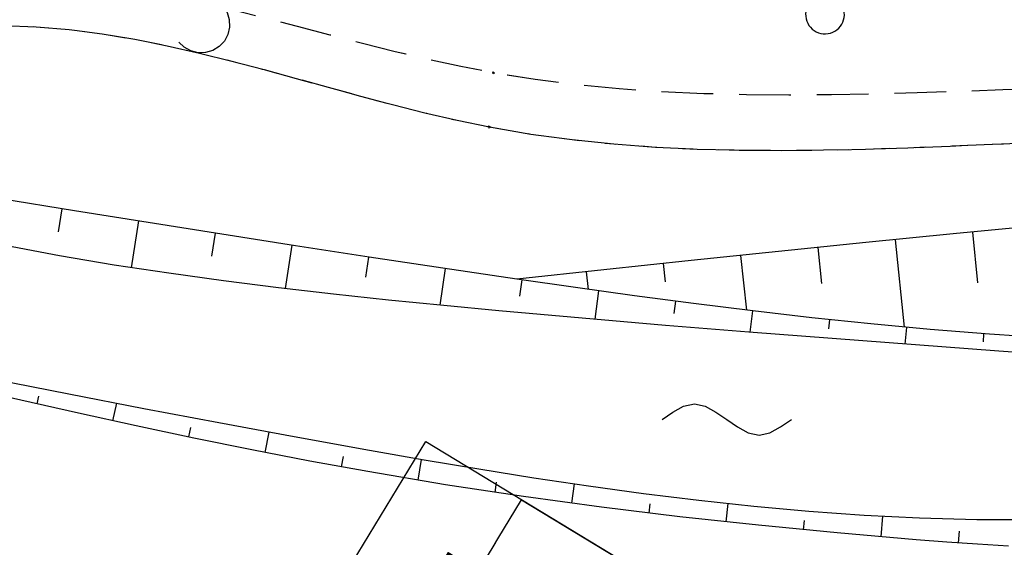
# Model space of a CAD drawing. Extents: x 509054 to 510069, y 459212 to 460305.
# Tile 56 of 66: x 509768 to 509806, y 460062 to 460082. Entities that reach past the tile are written whole.
import ezdxf

# ---------------------------------------------------------------- set-up
doc = ezdxf.new("R2010")
doc.units = 0
doc.header["$LTSCALE"] = 10
doc.header["$MEASUREMENT"] = 0
for name, pattern in [('AUSGEZOGEN', [0]), ('LT00', [0]), ('LT11', [0.3, 0.2, -0.1])]:
    doc.linetypes.add(name, pattern=pattern)
doc.layers.get('0').update_dxf_attribs({"linetype": 'LT00'})
for name, color, linetype in [('--EK_BW_TEXT_B', 20, 'LT00'), ('--WASSER_NUTZUNG', 180, 'Continuous'), ('BW_TEXT_B', 20, 'AUSGEZOGEN'), ('DFK_GZPKT', 250, 'LT00'), ('DFK_NUTZUNG', 250, 'LT00'), ('V109_BOESCH', 250, 'LT00'), ('V109_BOSCHUNG', 250, 'LT00'), ('V109_FELDWEG', 250, 'LT11'), ('V109_GRABEN', 250, 'LT00'), ('V110_BOESCH', 250, 'LT00'), ('V110_BOSCHUNG', 250, 'LT00'), ('V110_FELDWEG', 250, 'LT11'), ('V110_GRABEN', 250, 'LT00')]:
    doc.layers.add(name, color=color, linetype=linetype)
doc.styles.add('Beschrift', font='ARIAL.TTF')

# ---------------------------------------------------------------- blocks, each defined once
blk = doc.blocks.new('SYMB7010')
at = {"color": 0, "linetype": 'ByBlock'}
for points in [[(-0.031408, 0.499213), (-0.093728, 0.49134), (-0.15457, 0.475719), (-0.212975, 0.452595), (-0.268021, 0.422333), (-0.31884, 0.385411), (-0.36463, 0.342411), (-0.40467, 0.29401), (-0.438329, 0.240973), (-0.465074, 0.184136), (-0.484486, 0.124395), (-0.496256, 0.062692), (-0.5002, 0)], [(0.5002, 0), (0.496256, 0.062692), (0.484485, 0.124395), (0.465074, 0.184136), (0.438329, 0.240973), (0.40467, 0.29401), (0.36463, 0.342411), (0.31884, 0.385411), (0.268021, 0.422333), (0.212975, 0.452595), (0.15457, 0.475719), (0.093728, 0.49134), (0.031408, 0.499213), (-0.031408, 0.499213)], [(-0.5002, 0), (-0.496256, -0.062692), (-0.484486, -0.124395), (-0.465075, -0.184136), (-0.438329, -0.240973), (-0.404671, -0.29401), (-0.36463, -0.342411), (-0.31884, -0.385411), (-0.268021, -0.422333), (-0.212975, -0.452595), (-0.154571, -0.475719), (-0.093728, -0.49134), (-0.031408, -0.499213), (0.031408, -0.499213)], [(0.031408, -0.499213), (0.093728, -0.491341), (0.15457, -0.475719), (0.212975, -0.452595), (0.268021, -0.422333), (0.31884, -0.385411), (0.36463, -0.342411), (0.404671, -0.294011), (0.438329, -0.240974), (0.465075, -0.184136), (0.484486, -0.124395), (0.496256, -0.062692), (0.500201, 0)]]:
    blk.add_lwpolyline(points, dxfattribs=at)
blk = doc.blocks.new('SYMB7122')
at = {"color": 0, "linetype": 'ByBlock'}
for points in [[(-0.109975, -0.002365), (-0.106745, 0.026562), (-0.096041, 0.053629), (-0.078613, 0.076941), (-0.055681, 0.094866), (-0.028851, 0.106149), (0, 0.11)], [(0, 0.11), (0.028851, 0.106149), (0.055681, 0.094866), (0.078613, 0.076941), (0.096041, 0.053629), (0.106745, 0.026562), (0.109975, -0.002365)], [(-0.075234, -0.080249), (-0.093647, -0.057708), (-0.105504, -0.031126), (-0.109975, -0.002365)], [(0.109975, -0.002365), (0.105504, -0.031126), (0.093647, -0.057708), (0.075234, -0.080249)]]:
    blk.add_lwpolyline(points, dxfattribs=at)
blk = doc.blocks.new('SYMB7251')
at = {"color": 0, "linetype": 'ByBlock'}
for points in [[(-0.25, 0), (-0.208333, 0.028889), (-0.166667, 0.051111), (-0.125, 0.06), (-0.083333, 0.051111), (-0.041667, 0.028889), (0, 0)], [(0, 0), (0.041667, -0.028889), (0.083333, -0.051111), (0.125, -0.06), (0.166667, -0.051111), (0.208333, -0.028889), (0.25, 0)]]:
    blk.add_lwpolyline(points, dxfattribs=at)
blk = doc.blocks.new('SYMB0011')
at = {"color": 0, "linetype": 'ByBlock'}
for p, q in [((0.5, 0), (-0.5, 0)), ((0, 0.5), (0, -0.5))]:
    blk.add_line(p, q, dxfattribs=at)

msp = doc.modelspace()

# ---------------------------------------------------------------- linework, layer by layer
at = {"layer": 'V109_BOESCH'}
msp.add_lwpolyline([(509807.85, 460074.047), (509804.474, 460073.722), (509801.099, 460073.386), (509797.724, 460073.041), (509794.35, 460072.688), (509790.977, 460072.331), (509787.604, 460071.972)], dxfattribs=at)
at = {"layer": 'V109_BOSCHUNG'}
for p, q in [((509770.024, 460074.697), (509769.885, 460073.804)), ((509772.986, 460074.222), (509772.704, 460072.416)), ((509775.949, 460073.751), (509775.811, 460072.868)), ((509805.227, 460073.795), (509805.419, 460071.83)), ((509778.913, 460073.285), (509778.651, 460071.607)), ((509799.239, 460073.197), (509799.387, 460071.81)), ((509802.231, 460073.5), (509802.577, 460070.118)), ((509781.878, 460072.827), (509781.756, 460072.049)), ((509796.255, 460072.888), (509796.48, 460070.773)), ((509784.84, 460072.379), (509784.628, 460070.967)), ((509793.271, 460072.574), (509793.347, 460071.868)), ((509790.288, 460072.258), (509790.36, 460071.578)), ((509787.804, 460071.943), (509787.714, 460071.314)), ((509790.77, 460071.521), (509790.619, 460070.419)), ((509793.74, 460071.119), (509793.678, 460070.642)), ((509796.713, 460070.745), (509796.612, 460069.921)), ((509799.689, 460070.406), (509799.65, 460070.046)), ((509802.67, 460070.109), (509802.607, 460069.459)), ((509805.653, 460069.861), (509805.629, 460069.549)), ((509769.068, 460067.146), (509769.136, 460067.447)), ((509771.999, 460066.497), (509772.146, 460067.177)), ((509774.936, 460065.869), (509775.013, 460066.241)), ((509777.881, 460065.271), (509778.035, 460066.061)), ((509780.836, 460064.71), (509780.907, 460065.117)), ((509783.796, 460064.195), (509783.926, 460065.004)), ((509786.765, 460063.728), (509786.822, 460064.12)), ((509789.74, 460063.306), (509789.839, 460064.054)), ((509792.72, 460062.926), (509792.763, 460063.285)), ((509795.705, 460062.585), (509795.78, 460063.292)), ((509798.692, 460062.281), (509798.728, 460062.645)), ((509801.685, 460062.01), (509801.753, 460062.805)), ((509804.684, 460061.771), (509804.715, 460062.232))]:
    msp.add_line(p, q, dxfattribs=at)
at = {"layer": 'V109_FELDWEG', "flags": 128}
for points in [[(509858.03, 460082.749), (509855.519, 460082.503), (509853.007, 460082.253), (509850.495, 460081.996), (509847.984, 460081.727), (509845.474, 460081.443), (509843.625, 460081.224), (509841.777, 460080.999), (509839.928, 460080.774), (509838.08, 460080.554), (509836.231, 460080.344), (509834.382, 460080.149), (509832.532, 460079.973), (509830.682, 460079.822), (509828.831, 460079.701), (509827.09, 460079.617), (509825.348, 460079.559), (509823.605, 460079.522), (509821.86, 460079.501), (509820.114, 460079.491), (509818.366, 460079.488), (509816.617, 460079.486), (509814.866, 460079.48), (509813.112, 460079.466), (509811.357, 460079.44), (509809.703, 460079.399), (509808.049, 460079.348), (509806.393, 460079.291), (509804.738, 460079.233), (509803.083, 460079.179), (509801.429, 460079.134), (509799.777, 460079.103), (509798.128, 460079.091), (509796.482, 460079.102), (509794.839, 460079.143), (509793.202, 460079.217), (509791.569, 460079.33), (509789.942, 460079.487), (509788.322, 460079.692), (509786.709, 460079.951), (509785.439, 460080.196), (509784.173, 460080.471), (509782.91, 460080.769), (509781.648, 460081.085), (509780.387, 460081.411), (509779.127, 460081.741), (509777.864, 460082.069), (509776.6, 460082.388), (509775.333, 460082.691), (509774.061, 460082.973), (509772.784, 460083.226), (509771.5, 460083.444), (509770.209, 460083.621), (509768.91, 460083.75), (509767.602, 460083.824), (509766.283, 460083.837), (509765.162, 460083.796), (509764.039, 460083.706), (509762.92, 460083.564), (509761.811, 460083.368), (509760.718, 460083.118), (509759.646, 460082.811), (509758.602, 460082.446), (509757.591, 460082.021), (509756.62, 460081.534), (509755.695, 460080.983), (509754.761, 460080.325), (509753.882, 460079.598), (509753.052, 460078.809), (509752.267, 460077.965), (509751.523, 460077.071), (509750.814, 460076.135), (509750.136, 460075.162), (509749.484, 460074.159), (509748.854, 460073.131), (509748.24, 460072.086), (509747.64, 460071.029), (509747.047, 460069.967), (509746.457, 460068.906), (509745.865, 460067.853), (509744.995, 460066.343), (509744.113, 460064.858), (509743.221, 460063.393), (509742.322, 460061.946), (509741.416, 460060.512), (509740.506, 460059.087), (509739.593, 460057.667), (509738.679, 460056.248), (509737.766, 460054.826), (509736.306, 460052.534), (509734.852, 460050.228), (509733.403, 460047.91), (509732.082, 460045.785)], [(509733.937, 460044.659), (509735.311, 460046.781), (509736.733, 460048.971), (509738.152, 460051.157), (509739.564, 460053.337), (509740.607, 460054.956), (509741.644, 460056.576), (509742.673, 460058.203), (509743.692, 460059.84), (509744.702, 460061.492), (509745.7, 460063.164), (509746.687, 460064.859), (509747.66, 460066.582), (509748.232, 460067.621), (509748.805, 460068.665), (509749.383, 460069.708), (509749.97, 460070.743), (509750.573, 460071.765), (509751.196, 460072.766), (509751.843, 460073.741), (509752.521, 460074.683), (509753.234, 460075.585), (509753.987, 460076.443), (509754.786, 460077.248), (509755.634, 460077.995), (509756.538, 460078.677), (509757.501, 460079.29), (509758.516, 460079.833), (509759.576, 460080.308), (509760.674, 460080.714), (509761.802, 460081.053), (509762.953, 460081.327), (509764.118, 460081.536), (509765.291, 460081.681), (509766.463, 460081.763), (509767.754, 460081.784), (509769.035, 460081.735), (509770.309, 460081.626), (509771.576, 460081.462), (509772.837, 460081.251), (509774.092, 460080.999), (509775.343, 460080.716), (509776.591, 460080.406), (509777.836, 460080.078), (509779.079, 460079.738), (509780.322, 460079.394), (509781.565, 460079.053), (509782.808, 460078.722), (509784.054, 460078.408), (509785.302, 460078.118), (509786.554, 460077.86), (509788.148, 460077.585), (509789.749, 460077.368), (509791.356, 460077.202), (509792.968, 460077.082), (509794.585, 460077.004), (509796.207, 460076.963), (509797.832, 460076.953), (509799.46, 460076.969), (509801.09, 460077.005), (509802.722, 460077.058), (509804.355, 460077.121), (509805.988, 460077.191), (509807.622, 460077.26), (509809.254, 460077.325), (509810.885, 460077.38), (509812.755, 460077.427), (509814.622, 460077.458), (509816.488, 460077.478), (509818.351, 460077.492), (509820.212, 460077.504), (509822.073, 460077.518), (509823.932, 460077.538), (509825.79, 460077.569), (509827.648, 460077.616), (509829.505, 460077.682), (509831.527, 460077.779), (509833.548, 460077.902), (509835.569, 460078.045), (509837.59, 460078.206), (509839.61, 460078.38), (509841.63, 460078.565), (509843.65, 460078.755), (509845.669, 460078.949), (509850.015, 460079.363), (509854.359, 460079.773), (509858.701, 460080.182)]]:
    msp.add_lwpolyline(points, dxfattribs=at)
at = {"layer": 'V109_GRABEN'}
for points in [[(509808.168, 460069.694), (509805.877, 460069.844), (509803.587, 460070.027), (509801.298, 460070.24), (509799.011, 460070.48), (509796.726, 460070.744), (509794.442, 460071.028), (509792.161, 460071.329), (509789.881, 460071.645), (509787.604, 460071.972), (509784.749, 460072.392), (509781.897, 460072.824), (509779.048, 460073.264), (509776.2, 460073.711), (509773.354, 460074.163), (509770.508, 460074.619), (509767.663, 460075.077), (509762.063, 460075.979), (509756.462, 460076.881)], [(509809.457, 460068.958), (509806.236, 460069.191), (509803.016, 460069.429), (509799.796, 460069.672), (509796.576, 460069.924), (509793.355, 460070.186), (509790.135, 460070.461), (509786.915, 460070.751), (509784.783, 460070.952), (509782.653, 460071.165), (509780.524, 460071.392), (509778.397, 460071.637), (509776.274, 460071.905), (509774.156, 460072.198), (509772.042, 460072.52), (509769.935, 460072.876), (509767.835, 460073.269), (509766.135, 460073.616), (509764.439, 460073.986), (509762.747, 460074.376), (509761.058, 460074.78), (509759.371, 460075.196), (509757.686, 460075.62), (509756.001, 460076.047)], [(509764.489, 460068.675), (509767.388, 460068.105), (509770.288, 460067.537), (509773.19, 460066.975), (509776.095, 460066.423), (509779.003, 460065.882), (509781.914, 460065.356), (509784.028, 460064.987), (509786.144, 460064.631), (509788.263, 460064.292), (509790.384, 460063.974), (509792.509, 460063.682), (509794.637, 460063.419), (509796.767, 460063.189), (509798.901, 460062.997), (509801.039, 460062.845), (509803.179, 460062.739), (509805.387, 460062.68), (509807.598, 460062.674)], [(509806.611, 460061.652), (509805.421, 460061.721), (509804.231, 460061.805), (509803.041, 460061.897), (509799.991, 460062.159), (509796.947, 460062.454), (509793.911, 460062.785), (509790.883, 460063.155), (509787.862, 460063.567), (509784.849, 460064.024), (509781.844, 460064.529), (509779.601, 460064.938), (509777.363, 460065.373), (509775.127, 460065.829), (509772.895, 460066.302), (509770.665, 460066.79), (509768.436, 460067.288), (509766.209, 460067.794), (509763.982, 460068.303)]]:
    msp.add_lwpolyline(points, dxfattribs=at)
at = {"layer": 'V110_BOESCH'}
msp.add_lwpolyline([(509807.851, 460074.047), (509804.474, 460073.722), (509801.099, 460073.386), (509797.724, 460073.041), (509794.35, 460072.688), (509790.977, 460072.331), (509787.604, 460071.971)], dxfattribs=at)
at = {"layer": 'V110_BOSCHUNG'}
for p, q in [((509770.024, 460074.697), (509769.885, 460073.804)), ((509772.987, 460074.222), (509772.704, 460072.416)), ((509775.949, 460073.751), (509775.811, 460072.868)), ((509805.227, 460073.795), (509805.419, 460071.83)), ((509778.913, 460073.285), (509778.651, 460071.607)), ((509799.239, 460073.197), (509799.387, 460071.81)), ((509802.231, 460073.5), (509802.577, 460070.118)), ((509781.878, 460072.827), (509781.756, 460072.049)), ((509796.255, 460072.888), (509796.481, 460070.773)), ((509784.84, 460072.379), (509784.628, 460070.967)), ((509793.271, 460072.574), (509793.347, 460071.868)), ((509790.288, 460072.258), (509790.36, 460071.578)), ((509787.804, 460071.943), (509787.714, 460071.314)), ((509790.77, 460071.521), (509790.619, 460070.419)), ((509793.74, 460071.119), (509793.678, 460070.642)), ((509796.713, 460070.745), (509796.612, 460069.921)), ((509799.689, 460070.406), (509799.65, 460070.046)), ((509802.67, 460070.109), (509802.607, 460069.459)), ((509805.653, 460069.861), (509805.629, 460069.549)), ((509769.068, 460067.146), (509769.136, 460067.447)), ((509771.999, 460066.497), (509772.146, 460067.177)), ((509774.936, 460065.869), (509775.013, 460066.241)), ((509777.881, 460065.271), (509778.035, 460066.061)), ((509780.836, 460064.71), (509780.907, 460065.117)), ((509783.796, 460064.195), (509783.926, 460065.004)), ((509786.765, 460063.728), (509786.822, 460064.12)), ((509789.74, 460063.306), (509789.839, 460064.054)), ((509792.72, 460062.926), (509792.763, 460063.285)), ((509795.705, 460062.585), (509795.78, 460063.292)), ((509798.692, 460062.281), (509798.728, 460062.645)), ((509801.685, 460062.01), (509801.753, 460062.805)), ((509804.684, 460061.771), (509804.715, 460062.231))]:
    msp.add_line(p, q, dxfattribs=at)
at = {"layer": 'V110_FELDWEG', "flags": 128}
for points in [[(509858.031, 460082.749), (509855.519, 460082.503), (509853.007, 460082.253), (509850.495, 460081.996), (509847.984, 460081.727), (509845.474, 460081.443), (509843.625, 460081.224), (509841.777, 460080.999), (509839.928, 460080.774), (509838.08, 460080.554), (509836.231, 460080.344), (509834.382, 460080.149), (509832.532, 460079.973), (509830.682, 460079.822), (509828.831, 460079.701), (509827.09, 460079.617), (509825.348, 460079.559), (509823.605, 460079.522), (509821.86, 460079.501), (509820.114, 460079.491), (509818.366, 460079.488), (509816.617, 460079.486), (509814.866, 460079.48), (509813.112, 460079.466), (509811.357, 460079.439), (509809.703, 460079.399), (509808.049, 460079.348), (509806.393, 460079.291), (509804.738, 460079.233), (509803.083, 460079.179), (509801.429, 460079.134), (509799.777, 460079.103), (509798.128, 460079.091), (509796.482, 460079.102), (509794.84, 460079.143), (509793.202, 460079.217), (509791.569, 460079.33), (509789.942, 460079.487), (509788.322, 460079.692), (509786.709, 460079.951), (509785.439, 460080.196), (509784.173, 460080.471), (509782.91, 460080.769), (509781.648, 460081.085), (509780.387, 460081.411), (509779.127, 460081.741), (509777.864, 460082.069), (509776.6, 460082.388), (509775.333, 460082.691), (509774.061, 460082.973), (509772.784, 460083.226), (509771.5, 460083.444), (509770.209, 460083.621), (509768.91, 460083.75), (509767.602, 460083.824), (509766.283, 460083.837), (509765.162, 460083.796), (509764.039, 460083.706), (509762.92, 460083.564), (509761.811, 460083.368), (509760.718, 460083.118), (509759.646, 460082.811), (509758.602, 460082.446), (509757.591, 460082.021), (509756.62, 460081.534), (509755.695, 460080.983), (509754.762, 460080.325), (509753.882, 460079.598), (509753.052, 460078.809), (509752.267, 460077.965), (509751.523, 460077.071), (509750.814, 460076.135), (509750.136, 460075.162), (509749.484, 460074.159), (509748.854, 460073.131), (509748.241, 460072.086), (509747.64, 460071.029), (509747.047, 460069.967), (509746.457, 460068.906), (509745.865, 460067.853), (509744.995, 460066.343), (509744.113, 460064.858), (509743.221, 460063.393), (509742.322, 460061.946), (509741.416, 460060.512), (509740.506, 460059.087), (509739.593, 460057.667), (509738.679, 460056.248), (509737.766, 460054.826), (509736.306, 460052.534), (509734.852, 460050.228), (509733.403, 460047.91), (509731.958, 460045.585), (509730.516, 460043.255), (509729.077, 460040.923), (509727.214, 460037.904), (509725.353, 460034.887), (509723.491, 460031.874), (509721.625, 460028.866), (509719.754, 460025.862), (509717.875, 460022.864), (509715.986, 460019.871), (509714.086, 460016.885), (509712.727, 460014.765), (509711.364, 460012.648), (509709.999, 460010.531), (509708.636, 460008.413), (509707.277, 460006.291), (509705.926, 460004.166), (509704.584, 460002.034), (509703.256, 459999.895), (509701.943, 459997.747), (509700.649, 459995.589), (509699.376, 459993.418), (509698.128, 459991.234), (509696.957, 459989.129), (509695.809, 459987.012), (509694.68, 459984.884), (509693.567, 459982.748), (509692.467, 459980.603), (509691.377, 459978.454), (509690.294, 459976.3), (509689.215, 459974.143), (509688.138, 459971.986), (509687.059, 459969.829), (509685.976, 459967.675), (509684.884, 459965.526), (509683.094, 459962.053), (509681.279, 459958.595), (509679.439, 459955.15), (509677.578, 459951.716), (509675.697, 459948.294), (509673.798, 459944.881), (509671.883, 459941.477), (509669.954, 459938.081), (509668.014, 459934.691), (509666.063, 459931.306), (509664.105, 459927.926), (509662.141, 459924.549), (509660.172, 459921.175), (509658.202, 459917.802), (509656.233, 459914.428), (509653.041, 459908.955), (509649.855, 459903.48), (509646.673, 459898.004), (509643.493, 459892.525), (509640.317, 459887.046), (509637.141, 459881.566), (509633.967, 459876.085), (509619.14, 459850.612), (509618.753, 459849.638), (509618.374, 459848.666), (509618.009, 459847.7), (509617.667, 459846.741), (509617.356, 459845.791), (509617.082, 459844.854), (509616.853, 459843.932), (509616.677, 459843.027), (509616.561, 459842.142), (509616.513, 459841.278), (509616.54, 459840.44), (509616.65, 459839.628), (509616.85, 459838.846), (509617.173, 459838.039), (509617.6, 459837.268), (509618.123, 459836.53), (509618.734, 459835.824), (509619.422, 459835.148), (509620.18, 459834.501), (509620.999, 459833.881), (509621.87, 459833.285), (509622.784, 459832.714), (509623.732, 459832.163), (509624.705, 459831.633), (509625.695, 459831.121), (509626.693, 459830.626), (509627.69, 459830.146), (509629.388, 459829.348), (509631.059, 459828.587), (509632.705, 459827.856), (509634.329, 459827.154), (509635.932, 459826.476), (509637.518, 459825.818), (509639.088, 459825.178), (509640.645, 459824.55), (509642.191, 459823.932), (509643.727, 459823.319), (509645.257, 459822.709), (509646.782, 459822.097), (509648.306, 459821.479), (509649.829, 459820.853), (509651.354, 459820.213), (509653.414, 459819.328), (509655.481, 459818.417), (509657.557, 459817.485), (509659.639, 459816.535), (509661.729, 459815.572), (509663.825, 459814.6), (509665.928, 459813.623), (509668.037, 459812.645), (509670.151, 459811.67), (509672.272, 459810.703), (509674.398, 459809.747), (509676.528, 459808.808), (509679.373, 459807.587), (509682.227, 459806.404), (509685.091, 459805.262), (509687.965, 459804.164), (509690.849, 459803.111), (509693.745, 459802.107), (509696.654, 459801.154), (509699.574, 459800.255), (509702.508, 459799.413), (509705.456, 459798.63), (509707.632, 459798.093), (509709.815, 459797.585), (509712.005, 459797.104), (509714.2, 459796.646), (509716.401, 459796.207), (509718.607, 459795.784), (509720.818, 459795.373), (509723.031, 459794.97), (509725.248, 459794.573), (509727.468, 459794.177), (509729.689, 459793.78), (509731.912, 459793.377), (509734.135, 459792.965), (509736.359, 459792.54), (509738.582, 459792.099), (509740.805, 459791.639), (509743.025, 459791.155), (509745.244, 459790.645), (509746.946, 459790.234), (509748.647, 459789.81), (509750.346, 459789.379), (509752.044, 459788.945), (509753.742, 459788.513), (509755.439, 459788.088), (509757.136, 459787.676), (509758.833, 459787.281), (509760.53, 459786.909), (509762.228, 459786.564), (509763.926, 459786.252), (509765.625, 459785.977), (509767.325, 459785.745), (509769.027, 459785.561), (509770.729, 459785.429), (509772.434, 459785.355), (509774.184, 459785.342), (509775.936, 459785.392), (509777.689, 459785.498), (509779.443, 459785.657), (509781.198, 459785.864), (509782.953, 459786.114), (509784.708, 459786.404), (509786.463, 459786.728), (509788.217, 459787.083), (509789.97, 459787.463), (509791.722, 459787.865), (509793.472, 459788.283), (509795.221, 459788.714), (509796.967, 459789.152), (509798.71, 459789.594), (509800.45, 459790.034), (509803.329, 459790.755), (509806.199, 459791.461), (509809.063, 459792.157), (509811.922, 459792.844), (509814.777, 459793.525), (509817.629, 459794.201), (509820.48, 459794.875)], [(509819.991, 459797.379), (509817.162, 459796.603), (509814.33, 459795.827), (509811.495, 459795.053), (509808.654, 459794.28), (509805.804, 459793.511), (509802.945, 459792.744), (509800.074, 459791.981), (509798.267, 459791.506), (509796.455, 459791.037), (509794.638, 459790.578), (509792.818, 459790.135), (509790.994, 459789.712), (509789.168, 459789.313), (509787.339, 459788.943), (509785.509, 459788.606), (509783.678, 459788.306), (509781.846, 459788.049), (509780.015, 459787.839), (509778.184, 459787.681), (509776.354, 459787.578), (509774.526, 459787.535), (509772.7, 459787.557), (509771.013, 459787.638), (509769.327, 459787.773), (509767.644, 459787.958), (509765.962, 459788.189), (509764.282, 459788.46), (509762.603, 459788.766), (509760.925, 459789.103), (509759.247, 459789.466), (509757.57, 459789.851), (509755.893, 459790.252), (509754.216, 459790.665), (509752.538, 459791.085), (509750.86, 459791.508), (509749.181, 459791.927), (509747.501, 459792.34), (509745.82, 459792.741), (509743.49, 459793.27), (509741.158, 459793.771), (509738.824, 459794.248), (509736.488, 459794.704), (509734.153, 459795.145), (509731.817, 459795.573), (509729.483, 459795.993), (509727.15, 459796.409), (509724.819, 459796.825), (509722.492, 459797.245), (509720.167, 459797.672), (509717.847, 459798.111), (509715.532, 459798.566), (509713.223, 459799.04), (509710.919, 459799.538), (509708.623, 459800.064), (509706.333, 459800.621), (509703.07, 459801.479), (509699.822, 459802.408), (509696.59, 459803.405), (509693.374, 459804.467), (509690.173, 459805.592), (509686.986, 459806.777), (509683.814, 459808.02), (509680.655, 459809.318), (509677.509, 459810.669), (509675.533, 459811.546), (509673.562, 459812.439), (509671.596, 459813.344), (509669.636, 459814.258), (509667.68, 459815.177), (509665.73, 459816.096), (509663.786, 459817.012), (509661.846, 459817.921), (509659.912, 459818.819), (509657.984, 459819.703), (509656.06, 459820.569), (509654.143, 459821.412), (509652.231, 459822.229), (509650.718, 459822.857), (509649.207, 459823.471), (509647.695, 459824.073), (509646.18, 459824.67), (509644.66, 459825.263), (509643.134, 459825.859), (509641.598, 459826.46), (509640.051, 459827.07), (509638.491, 459827.695), (509636.916, 459828.338), (509635.323, 459829.002), (509633.71, 459829.693), (509632.076, 459830.414), (509630.419, 459831.169), (509628.735, 459831.963), (509627.786, 459832.424), (509626.837, 459832.9), (509625.898, 459833.392), (509624.979, 459833.902), (509624.088, 459834.433), (509623.234, 459834.985), (509622.428, 459835.561), (509621.679, 459836.161), (509620.995, 459836.789), (509620.386, 459837.445), (509619.861, 459838.13), (509619.43, 459838.848), (509619.102, 459839.599), (509618.887, 459840.366), (509618.772, 459841.163), (509618.749, 459841.988), (509618.811, 459842.837), (509618.95, 459843.707), (509619.159, 459844.596), (509619.431, 459845.5), (509619.758, 459846.415), (509620.132, 459847.34), (509620.547, 459848.271), (509620.995, 459849.204), (509621.468, 459850.137), (509621.958, 459851.067), (509622.46, 459851.991), (509622.965, 459852.905), (509623.951, 459854.674), (509624.921, 459856.397), (509625.878, 459858.08), (509626.821, 459859.727), (509627.753, 459861.34), (509628.674, 459862.924), (509629.587, 459864.484), (509630.491, 459866.022), (509631.389, 459867.544), (509632.282, 459869.052), (509633.171, 459870.552), (509634.057, 459872.046), (509634.942, 459873.54), (509635.826, 459875.036), (509636.712, 459876.539), (509638.201, 459879.082), (509639.697, 459881.653), (509641.199, 459884.249), (509642.707, 459886.866), (509644.22, 459889.503), (509645.738, 459892.157), (509647.261, 459894.824), (509648.788, 459897.501), (509650.319, 459900.187), (509651.853, 459902.878), (509653.391, 459905.57), (509654.932, 459908.263), (509656.476, 459910.952), (509658.022, 459913.634), (509659.874, 459916.834), (509661.728, 459920.023), (509663.581, 459923.203), (509665.432, 459926.375), (509667.278, 459929.542), (509669.119, 459932.706), (509670.952, 459935.869), (509672.775, 459939.031), (509674.588, 459942.197), (509676.387, 459945.366), (509678.171, 459948.542), (509679.94, 459951.726), (509681.69, 459954.92), (509683.419, 459958.126), (509685.128, 459961.347), (509686.812, 459964.583), (509687.914, 459966.734), (509689.008, 459968.891), (509690.097, 459971.053), (509691.184, 459973.216), (509692.272, 459975.381), (509693.363, 459977.543), (509694.461, 459979.703), (509695.569, 459981.857), (509696.69, 459984.005), (509697.826, 459986.144), (509698.982, 459988.272), (509700.158, 459990.388), (509701.39, 459992.542), (509702.644, 459994.684), (509703.918, 459996.813), (509705.21, 459998.933), (509706.517, 460001.044), (509707.835, 460003.148), (509709.162, 460005.246), (509710.494, 460007.341), (509711.83, 460009.434), (509713.166, 460011.527), (509714.5, 460013.62), (509715.828, 460015.717), (509717.361, 460018.156), (509718.885, 460020.6), (509720.402, 460023.048), (509721.916, 460025.498), (509723.429, 460027.949), (509724.943, 460030.401), (509726.461, 460032.851), (509727.985, 460035.298), (509729.518, 460037.742), (509731.063, 460040.182), (509732.472, 460042.386), (509733.89, 460044.586), (509735.311, 460046.781), (509736.733, 460048.971), (509738.152, 460051.157), (509739.564, 460053.337), (509740.608, 460054.956), (509741.644, 460056.576), (509742.673, 460058.203), (509743.692, 460059.84), (509744.702, 460061.492), (509745.7, 460063.164), (509746.687, 460064.859), (509747.66, 460066.582), (509748.232, 460067.621), (509748.805, 460068.665), (509749.383, 460069.708), (509749.97, 460070.743), (509750.573, 460071.765), (509751.196, 460072.766), (509751.844, 460073.741), (509752.521, 460074.683), (509753.234, 460075.585), (509753.987, 460076.443), (509754.786, 460077.248), (509755.634, 460077.995), (509756.538, 460078.677), (509757.501, 460079.29), (509758.516, 460079.833), (509759.576, 460080.308), (509760.674, 460080.714), (509761.803, 460081.053), (509762.953, 460081.327), (509764.118, 460081.536), (509765.291, 460081.681), (509766.463, 460081.763), (509767.754, 460081.784), (509769.035, 460081.735), (509770.309, 460081.626), (509771.576, 460081.462), (509772.837, 460081.251), (509774.092, 460080.999), (509775.343, 460080.716), (509776.591, 460080.406), (509777.836, 460080.078), (509779.079, 460079.738), (509780.322, 460079.394), (509781.565, 460079.053), (509782.808, 460078.722), (509784.054, 460078.408), (509785.302, 460078.118), (509786.554, 460077.86), (509788.148, 460077.585), (509789.749, 460077.368), (509791.356, 460077.202), (509792.968, 460077.082), (509794.585, 460077.004), (509796.207, 460076.963), (509797.832, 460076.953), (509799.46, 460076.968), (509801.09, 460077.005), (509802.722, 460077.058), (509804.355, 460077.121), (509805.988, 460077.19), (509807.622, 460077.26), (509809.254, 460077.325), (509810.885, 460077.38), (509812.755, 460077.427), (509814.622, 460077.458), (509816.488, 460077.478), (509818.351, 460077.492), (509820.213, 460077.504), (509822.073, 460077.518), (509823.932, 460077.538), (509825.79, 460077.569), (509827.648, 460077.616), (509829.505, 460077.682), (509831.527, 460077.779), (509833.548, 460077.902), (509835.569, 460078.045), (509837.59, 460078.206), (509839.61, 460078.38), (509841.631, 460078.565), (509843.65, 460078.755), (509845.669, 460078.949), (509850.015, 460079.363), (509854.359, 460079.773), (509858.701, 460080.182)]]:
    msp.add_lwpolyline(points, dxfattribs=at)
at = {"layer": 'V110_GRABEN'}
for points in [[(509808.168, 460069.694), (509805.877, 460069.844), (509803.587, 460070.027), (509801.298, 460070.24), (509799.011, 460070.48), (509796.726, 460070.744), (509794.442, 460071.028), (509792.161, 460071.329), (509789.881, 460071.645), (509787.604, 460071.971), (509784.749, 460072.392), (509781.897, 460072.824), (509779.048, 460073.264), (509776.2, 460073.711), (509773.354, 460074.163), (509770.508, 460074.619), (509767.663, 460075.077), (509762.063, 460075.979), (509756.462, 460076.881)], [(509809.457, 460068.958), (509806.236, 460069.191), (509803.016, 460069.429), (509799.796, 460069.672), (509796.576, 460069.924), (509793.355, 460070.186), (509790.135, 460070.461), (509786.915, 460070.751), (509784.783, 460070.952), (509782.653, 460071.165), (509780.524, 460071.392), (509778.397, 460071.637), (509776.274, 460071.905), (509774.156, 460072.198), (509772.042, 460072.52), (509769.935, 460072.876), (509767.835, 460073.269), (509766.135, 460073.616), (509764.439, 460073.986), (509762.747, 460074.376), (509761.058, 460074.78), (509759.371, 460075.196), (509757.686, 460075.62), (509756.001, 460076.047)], [(509764.489, 460068.675), (509767.388, 460068.105), (509770.289, 460067.537), (509773.19, 460066.975), (509776.095, 460066.423), (509779.003, 460065.882), (509781.915, 460065.356), (509784.028, 460064.987), (509786.144, 460064.631), (509788.263, 460064.292), (509790.384, 460063.974), (509792.509, 460063.682), (509794.637, 460063.419), (509796.768, 460063.189), (509798.901, 460062.997), (509801.039, 460062.845), (509803.179, 460062.739), (509805.387, 460062.68), (509807.598, 460062.674)], [(509806.611, 460061.652), (509805.421, 460061.721), (509804.231, 460061.805), (509803.041, 460061.897), (509799.991, 460062.159), (509796.947, 460062.454), (509793.912, 460062.785), (509790.883, 460063.155), (509787.862, 460063.567), (509784.849, 460064.024), (509781.844, 460064.529), (509779.601, 460064.938), (509777.363, 460065.373), (509775.127, 460065.829), (509772.895, 460066.302), (509770.665, 460066.79), (509768.436, 460067.288), (509766.209, 460067.794), (509763.982, 460068.303)]]:
    msp.add_lwpolyline(points, dxfattribs=at)

# ---------------------------------------------------------------- block references
at = {"layer": '--WASSER_NUTZUNG', "xscale": 9.999999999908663, "yscale": 10.0000000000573, "zscale": 10}
msp.add_blockref('SYMB7251', (509795.72, 460066.545), dxfattribs=at)
at = {"layer": 'DFK_GZPKT', "xscale": 1.500000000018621, "yscale": 1.5, "zscale": 1.5, "rotation": 264.7377099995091}
msp.add_blockref('SYMB7010', (509799.52, 460082.21), dxfattribs=at)
at = {"layer": 'DFK_NUTZUNG', "xscale": 10.00000000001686, "yscale": 10, "zscale": 10, "rotation": 264.7377100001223}
msp.add_blockref('SYMB7122', (509775.41, 460081.82), dxfattribs=at)
at = {"layer": 'V109_FELDWEG', "xscale": 0.1000000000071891, "yscale": 0.09999999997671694, "zscale": 0.1, "rotation": 238.7303999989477}
for p in [(509786.709, 460079.951), (509786.554, 460077.86)]:
    msp.add_blockref('SYMB0011', p, dxfattribs=at)
at = {"layer": 'V110_FELDWEG', "xscale": 0.09999999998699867, "yscale": 0.09999999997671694, "zscale": 0.1, "rotation": 240.5924999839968}
for p in [(509786.709, 460079.951), (509786.554, 460077.86)]:
    msp.add_blockref('SYMB0011', p, dxfattribs=at)

# ---------------------------------------------------------------- next in the draw order: texts
at = {"layer": 'BW_TEXT_B', "insert": (509810.412, 460046.256), "char_height": 2, "width": 37.55462, "attachment_point": 1, "rotation": 238.7304, "style": 'Beschrift', "bg_fill": 3, "box_fill_scale": 1.5, "bg_fill_color": 256, "bg_fill_transparency": 0}
msp.add_mtext('\\pt20;{\\Funir_o|c0;\\H1.75x;6738760\\fArial|b0|i0|c238|p34;\\H0.5714x;\\P\\ptz;\\H1.75x;BW N_93_B1\\fArial|b0|i0|c0|p34;65c\\fArial|b0|i0|c238|p34;\\W0.8;\\P\\H0.3714x;\\W1;\\P\\fArial|b0|i0|c0|p34;\\H1.924x;Plattendurchlaß\\fArial|b0|i0|c238|p34;\\W0.9;\\P\\H0.1999x;\\W1;\\P\\pt8,20;\\H3.602x;K\\fArial|b0|i0|c0|p34;m^I^I\\fArial|b0|i0|c238|p34;1\\fArial|b0|i0|c0|p34;65.786\\fArial|b0|i0|c238|p34;\\PBw.Wi\\fArial|b0|i0|c0|p34;.^I^I100.00\\fArial|b0|i0|c238|p34; gon\\PL.W.^I\\fArial|b0|i0|c0|p34;                 3.00 \\fArial|b0|i0|c238|p34;m\\P\\fArial|b0|i0|c0|p34;L.H.^I                 1.25 m}', dxfattribs=at)

# ---------------------------------------------------------------- next in the draw order: linework, layer by layer
at = {"layer": '--EK_BW_TEXT_B'}
msp.add_lwpolyline([(509802.15, 460054.725), (509779.796, 460017.915), (509765.441, 460026.633), (509787.795, 460063.443)], close=True, dxfattribs=at)
at = {"layer": 'BW_TEXT_B'}
msp.add_lwpolyline([(509814.412, 460047.279), (509792.058, 460010.469), (509761.738, 460028.882), (509784.092, 460065.691)], close=True, dxfattribs=at)

doc.saveas('drawing.dxf')
